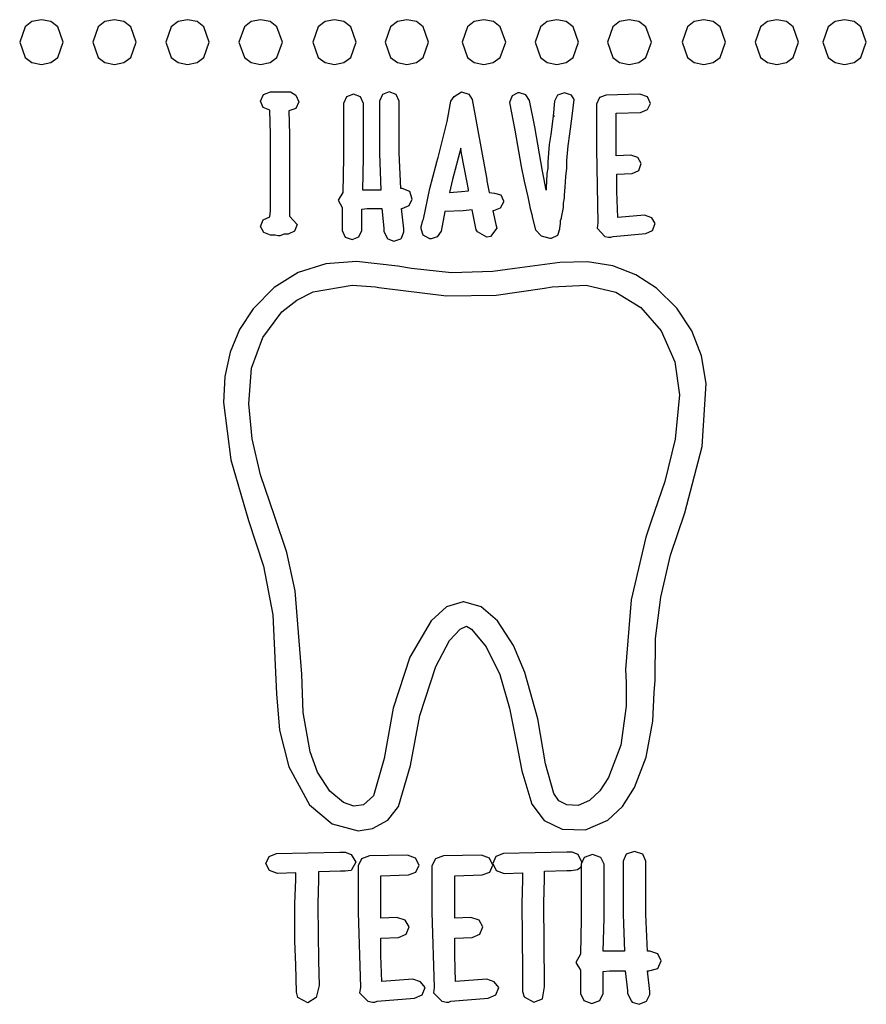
# Model space of a CAD drawing. Extents: x 48 to 158, y 6 to 137.
# Tile 7 of 8: x 127 to 158, y 64 to 100. Entities that reach past the tile are written whole.
import ezdxf

# ---------------------------------------------------------------- set-up
doc = ezdxf.new("R2010")
doc.units = 0

msp = doc.modelspace()

# ---------------------------------------------------------------- linework, layer by layer
at = {"layer": 'Layer 1'}
for p, q in [((127.158752, 100.097827), (126.95767, 99.525445)), ((127.410106, 100.286452), (127.158752, 100.097827)), ((127.762, 100.358), (127.410106, 100.286452)), ((128.11375, 100.286461), (127.762, 100.358)), ((127.762, 100.358), (127.762, 100.358)), ((128.365, 100.097856), (128.11375, 100.286461)), ((128.566, 99.525524), (128.365, 100.097856)), ((129.867752, 100.097827), (129.66667, 99.525445)), ((130.119106, 100.286452), (129.867752, 100.097827)), ((130.471, 100.358), (130.119106, 100.286452)), ((130.823055, 100.286452), (130.471, 100.358)), ((130.471, 100.358), (130.471, 100.358)), ((131.074484, 100.097827), (130.823055, 100.286452)), ((131.27554, 99.525445), (131.074484, 100.097827)), ((132.577753, 100.097827), (132.37667, 99.525445)), ((132.829106, 100.286452), (132.577753, 100.097827)), ((133.181, 100.358), (132.829106, 100.286452)), ((133.53275, 100.286461), (133.181, 100.358)), ((133.181, 100.358), (133.181, 100.358)), ((133.784, 100.097856), (133.53275, 100.286461)), ((133.985, 99.525524), (133.784, 100.097856)), ((135.286752, 100.097827), (135.08567, 99.525445)), ((135.538106, 100.286452), (135.286752, 100.097827)), ((135.89, 100.358), (135.538106, 100.286452)), ((136.24175, 100.286461), (135.89, 100.358)), ((135.89, 100.358), (135.89, 100.358)), ((136.493, 100.097856), (136.24175, 100.286461)), ((136.694, 99.525524), (136.493, 100.097856)), ((138.023753, 100.097827), (137.82267, 99.525445)), ((138.275106, 100.286452), (138.023753, 100.097827)), ((138.627, 100.358), (138.275106, 100.286452)), ((138.979078, 100.286461), (138.627, 100.358)), ((138.627, 100.358), (138.627, 100.358)), ((139.230562, 100.097856), (138.979078, 100.286461)), ((139.43175, 99.525524), (139.230562, 100.097856)), ((140.705753, 100.097827), (140.50467, 99.525445)), ((140.957106, 100.286452), (140.705753, 100.097827)), ((141.309, 100.358), (140.957106, 100.286452)), ((141.66075, 100.286461), (141.309, 100.358)), ((141.309, 100.358), (141.309, 100.358)), ((141.912, 100.097856), (141.66075, 100.286461)), ((142.113, 99.525524), (141.912, 100.097856)), ((143.555752, 100.097827), (143.35467, 99.525445)), ((143.807106, 100.286452), (143.555752, 100.097827)), ((144.159, 100.358), (143.807106, 100.286452)), ((144.519076, 100.286461), (144.159, 100.358)), ((144.159, 100.358), (144.159, 100.358)), ((144.774234, 100.097856), (144.519076, 100.286461)), ((144.973875, 99.525524), (144.774234, 100.097856)), ((146.264752, 100.097827), (146.06367, 99.525445)), ((146.516106, 100.286452), (146.264752, 100.097827)), ((146.868, 100.358), (146.516106, 100.286452)), ((147.220078, 100.286461), (146.868, 100.358)), ((146.868, 100.358), (146.868, 100.358)), ((147.471563, 100.097856), (147.220078, 100.286461)), ((147.67275, 99.525524), (147.471563, 100.097856)), ((148.945753, 100.097827), (148.74467, 99.525445)), ((149.197106, 100.286452), (148.945753, 100.097827)), ((149.549, 100.358), (149.197106, 100.286452)), ((149.910266, 100.286461), (149.549, 100.358)), ((149.549, 100.358), (149.549, 100.358)), ((150.168313, 100.097856), (149.910266, 100.286461)), ((150.37475, 99.525524), (150.168313, 100.097856)), ((151.711752, 100.097827), (151.51067, 99.525445)), ((151.963106, 100.286452), (151.711752, 100.097827)), ((152.315, 100.358), (151.963106, 100.286452)), ((152.667055, 100.286452), (152.315, 100.358)), ((152.315, 100.358), (152.315, 100.358)), ((152.918484, 100.097827), (152.667055, 100.286452)), ((153.11954, 99.525445), (152.918484, 100.097827)), ((154.421753, 100.097827), (154.22067, 99.525445)), ((154.673106, 100.286452), (154.421753, 100.097827)), ((155.025, 100.358), (154.673106, 100.286452)), ((155.37675, 100.286461), (155.025, 100.358)), ((155.025, 100.358), (155.025, 100.358)), ((155.628, 100.097856), (155.37675, 100.286461)), ((155.829, 99.525524), (155.628, 100.097856)), ((156.932752, 100.097827), (156.73167, 99.525445)), ((157.184106, 100.286452), (156.932752, 100.097827)), ((157.536, 100.358), (157.184106, 100.286452)), ((157.888078, 100.286461), (157.536, 100.358)), ((157.536, 100.358), (157.536, 100.358)), ((158.139563, 100.097856), (157.888078, 100.286461)), ((158.34075, 99.525524), (158.139563, 100.097856)), ((126.95767, 99.525445), (127.158752, 98.953063)), ((128.365, 98.953152), (128.566, 99.525524)), ((129.66667, 99.525445), (129.867752, 98.953063)), ((131.074326, 98.953063), (131.27554, 99.525445)), ((132.37667, 99.525445), (132.577753, 98.953063)), ((133.784, 98.953152), (133.985, 99.525524)), ((135.08567, 99.525445), (135.286752, 98.953063)), ((136.493, 98.953152), (136.694, 99.525524)), ((137.82267, 99.525445), (138.023753, 98.953063)), ((139.230562, 98.953152), (139.43175, 99.525524)), ((140.50467, 99.525445), (140.705753, 98.953063)), ((141.912, 98.953152), (142.113, 99.525524)), ((143.35467, 99.525445), (143.555752, 98.953063)), ((144.766078, 98.953152), (144.973875, 99.525524)), ((146.06367, 99.525445), (146.264752, 98.953063)), ((147.471563, 98.953152), (147.67275, 99.525524)), ((148.74467, 99.525445), (148.945753, 98.953063)), ((150.168313, 98.953152), (150.37475, 99.525524)), ((151.51067, 99.525445), (151.711752, 98.953063)), ((152.918326, 98.953063), (153.11954, 99.525445)), ((154.22067, 99.525445), (154.421753, 98.953063)), ((155.628, 98.953152), (155.829, 99.525524)), ((156.73167, 99.525445), (156.932752, 98.953063)), ((158.139563, 98.953152), (158.34075, 99.525524)), ((127.158752, 98.953063), (127.410106, 98.764438)), ((127.410106, 98.764438), (127.762, 98.69289)), ((127.762, 98.69289), (128.11375, 98.764498)), ((128.11375, 98.764498), (128.365, 98.953152)), ((129.867752, 98.953063), (130.119106, 98.764438)), ((130.119106, 98.764438), (130.471, 98.69289)), ((130.471, 98.69289), (130.822917, 98.764438)), ((130.822917, 98.764438), (131.074326, 98.953063)), ((132.577753, 98.953063), (132.829106, 98.764438)), ((132.829106, 98.764438), (133.181, 98.69289)), ((133.181, 98.69289), (133.53275, 98.764498)), ((133.53275, 98.764498), (133.784, 98.953152)), ((135.286752, 98.953063), (135.538106, 98.764438)), ((135.538106, 98.764438), (135.89, 98.69289)), ((135.89, 98.69289), (136.24175, 98.764498)), ((136.24175, 98.764498), (136.493, 98.953152)), ((138.023753, 98.953063), (138.275106, 98.764438)), ((138.275106, 98.764438), (138.627, 98.69289)), ((138.627, 98.69289), (138.979078, 98.764498)), ((138.979078, 98.764498), (139.230562, 98.953152)), ((140.705753, 98.953063), (140.957106, 98.764438)), ((140.957106, 98.764438), (141.309, 98.69289)), ((141.309, 98.69289), (141.66075, 98.764498)), ((141.66075, 98.764498), (141.912, 98.953152)), ((143.555752, 98.953063), (143.807106, 98.764438)), ((143.807106, 98.764438), (144.159, 98.69289)), ((144.159, 98.69289), (144.511939, 98.764498)), ((144.511939, 98.764498), (144.766078, 98.953152)), ((146.264752, 98.953063), (146.516106, 98.764438)), ((146.516106, 98.764438), (146.868, 98.69289)), ((146.868, 98.69289), (147.220078, 98.764498)), ((147.220078, 98.764498), (147.471563, 98.953152)), ((148.945753, 98.953063), (149.197106, 98.764438)), ((149.197106, 98.764438), (149.549, 98.69289)), ((149.549, 98.69289), (149.910266, 98.764498)), ((149.910266, 98.764498), (150.168313, 98.953152)), ((151.711752, 98.953063), (151.963106, 98.764438)), ((151.963106, 98.764438), (152.315, 98.69289)), ((152.315, 98.69289), (152.666917, 98.764438)), ((152.666917, 98.764438), (152.918326, 98.953063)), ((154.421753, 98.953063), (154.673106, 98.764438)), ((154.673106, 98.764438), (155.025, 98.69289)), ((155.025, 98.69289), (155.37675, 98.764498)), ((155.37675, 98.764498), (155.628, 98.953152)), ((156.932752, 98.953063), (157.184106, 98.764438)), ((157.184106, 98.764438), (157.536, 98.69289)), ((157.536, 98.69289), (157.888078, 98.764498)), ((157.888078, 98.764498), (158.139563, 98.953152)), ((135.889779, 97.338492), (135.99914, 97.581908)), ((135.99914, 97.581908), (136.256668, 97.677158)), ((136.256668, 97.677158), (136.991, 97.6771)), ((136.991, 97.6771), (137.198875, 97.557187)), ((137.198875, 97.557187), (137.301, 97.3103)), ((139.333111, 97.592466), (139.075583, 97.497216)), ((139.590639, 97.497216), (139.333111, 97.592466)), ((140.401583, 97.581916), (140.292222, 97.3385)), ((140.659111, 97.677166), (140.401583, 97.581916)), ((140.916639, 97.581916), (140.659111, 97.677166)), ((141.026, 97.3385), (140.916639, 97.581916)), ((142.945666, 97.338461), (143.058555, 97.507794)), ((143.058555, 97.507794), (143.340777, 97.677127)), ((143.340777, 97.677127), (143.340777, 97.677127)), ((143.340777, 97.677127), (143.612416, 97.599516)), ((143.612416, 97.599516), (143.735888, 97.394905)), ((145.210613, 97.528945), (145.11889, 97.282001)), ((145.429334, 97.64889), (145.210613, 97.528945)), ((145.485779, 97.64889), (145.429334, 97.64889)), ((145.72214, 97.571278), (145.485779, 97.64889)), ((145.852668, 97.366668), (145.72214, 97.571278)), ((146.893472, 97.557178), (146.784111, 97.338456)), ((147.151, 97.6489), (146.893472, 97.557178)), ((147.151, 97.6489), (147.151, 97.6489)), ((147.407903, 97.564244), (147.151, 97.6489)), ((147.151, 97.6489), (147.151, 97.6489)), ((147.517222, 97.394952), (147.407903, 97.564244)), ((148.702886, 97.56425), (148.445358, 97.469)), ((149.944666, 97.592472), (148.702886, 97.56425)), ((150.226888, 97.497222), (149.944666, 97.592472)), ((135.985029, 97.105659), (135.889779, 97.338492)), ((137.301, 97.3103), (137.191639, 97.066884)), ((137.301, 97.3103), (137.301, 97.3103)), ((138.966222, 97.2538), (138.966, 95.25)), ((139.075583, 97.497216), (138.966222, 97.2538)), ((139.7, 97.2538), (139.590639, 97.497216)), ((139.700334, 95.25008), (139.7, 97.2538)), ((140.292222, 97.3385), (140.293, 95.3912)), ((141.026111, 95.41934), (141.026, 97.3385)), ((142.804555, 96.576462), (142.945666, 97.338461)), ((143.735888, 97.394905), (144.074554, 95.504015)), ((145.11889, 97.282001), (145.316445, 96.266001)), ((146.050223, 96.378891), (145.852668, 97.366668)), ((146.784111, 97.338456), (146.727667, 96.774012)), ((147.432555, 96.774064), (147.517222, 97.394952)), ((148.445358, 97.469), (148.335997, 97.225584)), ((148.335997, 97.225584), (148.336, 95.5605)), ((150.339777, 97.253806), (150.226888, 97.497222)), ((150.230416, 97.020973), (150.339777, 97.253806)), ((136.228445, 96.999826), (135.985029, 97.105659)), ((136.256667, 96.096716), (136.228445, 96.999826)), ((136.934111, 96.971634), (136.934, 96.9716)), ((136.934, 96.9716), (136.962222, 96.096712)), ((137.191639, 97.066884), (136.934111, 96.971634)), ((149.069778, 96.886918), (149.972888, 96.91514)), ((149.069778, 95.306478), (149.069778, 96.886918)), ((149.972888, 96.91514), (150.230416, 97.020973)), ((142.465889, 95.250022), (142.804555, 96.576462)), ((146.727556, 96.774), (146.642889, 96.096667)), ((146.784, 96.774), (146.727556, 96.774)), ((146.727667, 96.774012), (146.784111, 96.774012)), ((146.784111, 96.774012), (146.784, 96.774)), ((147.347889, 96.124953), (147.432555, 96.774064)), ((136.256667, 93.274496), (136.256667, 96.096716)), ((136.962222, 96.096712), (136.962222, 93.359162)), ((145.316445, 96.266001), (145.542223, 94.911331)), ((146.332445, 94.742001), (146.050223, 96.378891)), ((146.642889, 96.096667), (146.586445, 95.729778)), ((147.291444, 95.673398), (147.347889, 96.124953)), ((146.586445, 95.729778), (146.53, 95.080667)), ((140.293, 95.3912), (140.349444, 94.03653)), ((141.082556, 94.0929), (141.026111, 95.41934)), ((143.312778, 95.588699), (143.002334, 94.431589)), ((143.341001, 95.391144), (143.312778, 95.588699)), ((143.538556, 94.375144), (143.341001, 95.391144)), ((144.074554, 95.504015), (144.272109, 94.431575)), ((147.235, 95.137176), (147.291444, 95.673398)), ((148.336, 95.5605), (148.392444, 92.82295)), ((149.606, 95.3347), (149.069778, 95.306478)), ((149.867055, 95.243032), (149.606, 95.334755)), ((149.606, 95.334755), (149.606, 95.3347)), ((138.966, 95.25), (138.937778, 93.95178)), ((139.672111, 94.03653), (139.700334, 95.25008)), ((142.381223, 94.939578), (142.409445, 95.024245)), ((142.409445, 95.052467), (142.465889, 95.250022)), ((142.409445, 95.024245), (142.409445, 95.052467)), ((146.53, 95.080667), (146.53, 94.996)), ((146.53, 94.996), (146.53, 94.854889)), ((147.235, 94.967843), (147.235, 95.137176)), ((147.235, 94.854954), (147.235, 94.967843)), ((150.001111, 95.024311), (149.867055, 95.243032)), ((149.905861, 94.766783), (150.001111, 95.024311)), ((142.155445, 94.092912), (142.381223, 94.939578)), ((145.542223, 94.911331), (145.655112, 94.375109)), ((146.388889, 94.488001), (146.332445, 94.742001)), ((146.501778, 94.629112), (146.473556, 94.121112)), ((146.53, 94.854889), (146.501778, 94.657334)), ((146.501778, 94.657334), (146.501778, 94.629112)), ((147.206778, 94.54451), (147.235, 94.854954)), ((149.098001, 94.629199), (149.662445, 94.657422)), ((149.098001, 93.980088), (149.098001, 94.629199)), ((149.662445, 94.657422), (149.905861, 94.766783)), ((143.002334, 94.431589), (142.889445, 93.951812)), ((143.595, 94.0647), (143.538556, 94.375144)), ((144.272109, 94.431575), (144.272109, 94.375131)), ((144.272109, 94.375131), (144.356776, 93.951798)), ((145.655112, 94.375109), (145.796223, 93.782443)), ((146.473556, 94.036446), (146.388889, 94.488001)), ((147.178555, 94.149399), (147.206778, 94.54451)), ((138.937778, 93.95178), (138.768445, 93.669558)), ((139.756778, 94.03653), (139.672111, 94.03653)), ((139.813222, 94.03653), (139.756778, 94.03653)), ((140.349444, 94.03653), (139.813222, 94.03653)), ((141.139, 94.0929), (141.082556, 94.0929)), ((141.41775, 93.990598), (141.139, 94.0929)), ((141.139, 94.0929), (141.139, 94.0929)), ((141.506, 93.69778), (141.41775, 93.990598)), ((141.929667, 92.964022), (142.155445, 94.092912)), ((142.889445, 93.951812), (143.341, 93.980034)), ((143.341, 93.980034), (143.595, 94.008256)), ((143.595, 94.008256), (143.595, 94.0647)), ((143.595, 94.0647), (143.595, 94.0647)), ((144.356776, 93.951798), (144.554331, 93.923576)), ((144.554331, 93.923576), (144.554331, 93.923576)), ((144.554331, 93.923576), (144.797791, 93.867134)), ((144.797791, 93.867134), (144.893, 93.6414)), ((146.473556, 94.121112), (146.473556, 94.036446)), ((147.150333, 93.867177), (147.178555, 94.149399)), ((147.150333, 93.838955), (147.150333, 93.867177)), ((149.126223, 93.020533), (149.098001, 93.980088)), ((138.768445, 93.669558), (138.909556, 93.387336)), ((141.396639, 93.464947), (141.506, 93.69778)), ((144.893, 93.584956), (144.762472, 93.366234)), ((144.893, 93.6414), (144.893, 93.584956)), ((144.893, 93.6414), (144.893, 93.6414)), ((145.796223, 93.782443), (145.88089, 93.35911)), ((147.122111, 93.556733), (147.150333, 93.754288)), ((147.122111, 93.415622), (147.122111, 93.556733)), ((147.150333, 93.754288), (147.150333, 93.838955)), ((136.228445, 93.048718), (136.256667, 93.274496)), ((136.962222, 93.359162), (136.962222, 93.274495)), ((136.962222, 93.274495), (136.962222, 93.07694)), ((138.909556, 93.387336), (138.909556, 92.54067)), ((139.643334, 93.330892), (139.840889, 93.359114)), ((139.643334, 92.54067), (139.643334, 93.330892)), ((139.840889, 93.359114), (140.377111, 93.359114)), ((140.377111, 93.359114), (140.461777, 92.625337)), ((141.195555, 92.597115), (141.110889, 93.359114)), ((141.110889, 93.359114), (141.139111, 93.359114)), ((141.139111, 93.359114), (141.396639, 93.464947)), ((142.719891, 93.246289), (142.57878, 92.512512)), ((143.397224, 93.274511), (142.719891, 93.246289)), ((143.73589, 93.302733), (143.397224, 93.274511)), ((143.877001, 92.568956), (143.73589, 93.302733)), ((144.526111, 93.274512), (144.497889, 93.274512)), ((144.497889, 93.274512), (144.610778, 92.766512)), ((144.762472, 93.366234), (144.526111, 93.274512)), ((145.88089, 93.35911), (145.937334, 93.133332)), ((145.937334, 93.133332), (145.965557, 92.992221)), ((147.037444, 93.020511), (147.093889, 93.274511)), ((147.093889, 93.274511), (147.122111, 93.3874)), ((147.122111, 93.3874), (147.122111, 93.415622)), ((135.889779, 92.681829), (135.985029, 92.928773)), ((135.985029, 92.928773), (136.228445, 93.048718)), ((136.962222, 93.07694), (137.244444, 92.766496)), ((137.244444, 92.766496), (137.149194, 92.508969)), ((141.845, 92.6818), (141.901444, 92.907578)), ((141.901444, 92.907578), (141.929667, 92.964022)), ((144.610778, 92.766512), (144.639, 92.625401)), ((145.965557, 92.992221), (146.078446, 92.568888)), ((146.981, 92.6254), (147.009222, 92.794733)), ((147.009222, 92.907622), (147.037444, 92.992289)), ((147.009222, 92.794733), (147.009222, 92.907622)), ((147.037444, 92.992289), (147.037444, 93.020511)), ((148.392444, 92.82295), (148.364222, 92.625395)), ((150.114, 93.1052), (149.126223, 93.020533)), ((150.396263, 93.013441), (150.114, 93.1052)), ((150.114, 93.1052), (150.114, 93.1052)), ((150.509104, 92.794729), (150.396263, 93.013441)), ((150.413855, 92.537201), (150.509104, 92.794729)), ((136.009724, 92.463107), (135.889779, 92.681829)), ((136.256668, 92.371385), (136.009724, 92.463107)), ((136.764667, 92.399607), (136.595334, 92.343163)), ((136.905778, 92.399607), (136.764667, 92.399607)), ((137.149194, 92.508969), (136.905778, 92.399607)), ((138.909556, 92.54067), (139.018917, 92.297254)), ((139.533972, 92.307837), (139.643334, 92.54067)), ((140.461777, 92.625337), (140.461777, 92.512448)), ((140.461777, 92.512448), (140.574666, 92.258448)), ((141.110889, 92.258448), (141.195555, 92.484226)), ((141.195555, 92.540671), (141.195555, 92.597115)), ((141.195555, 92.484226), (141.195555, 92.540671)), ((141.845002, 92.597179), (141.845, 92.6818)), ((141.915557, 92.371401), (141.845002, 92.597179)), ((142.57878, 92.512512), (142.437669, 92.307901)), ((143.933445, 92.484289), (143.877001, 92.568956)), ((144.272111, 92.286734), (143.933445, 92.484289)), ((144.639, 92.625401), (144.413222, 92.314957)), ((146.078446, 92.568888), (146.283057, 92.339582)), ((146.900417, 92.364277), (146.981556, 92.59711)), ((146.981556, 92.59711), (146.981, 92.6254)), ((148.364222, 92.625395), (148.646444, 92.314951)), ((148.956888, 92.314951), (150.170438, 92.42784)), ((150.170438, 92.42784), (150.413855, 92.537201)), ((136.426001, 92.371385), (136.256668, 92.371385)), ((136.53889, 92.343163), (136.426001, 92.371385)), ((136.595334, 92.343163), (136.53889, 92.343163)), ((139.018917, 92.297254), (139.276445, 92.202004)), ((139.276445, 92.202004), (139.533972, 92.307837)), ((140.574666, 92.258448), (140.602889, 92.230226)), ((140.602889, 92.230226), (140.828667, 92.145559)), ((140.828667, 92.145559), (141.082667, 92.230226)), ((141.082667, 92.230226), (141.110889, 92.258448)), ((142.155446, 92.23029), (141.915557, 92.371401)), ((142.211891, 92.23029), (142.155446, 92.23029)), ((142.437669, 92.307901), (142.211891, 92.23029)), ((144.413222, 92.314957), (144.272111, 92.286734)), ((146.283057, 92.339582), (146.614668, 92.258444)), ((146.614668, 92.258444), (146.671112, 92.258444)), ((146.671112, 92.258444), (146.900417, 92.364277)), ((148.646444, 92.314951), (148.787555, 92.286729)), ((148.787555, 92.286729), (148.872222, 92.286729)), ((148.872222, 92.286729), (148.956888, 92.314951)), ((138.302565, 91.304613), (137.28348, 90.984907)), ((139.446006, 91.383547), (138.302565, 91.304613)), ((140.970006, 91.214214), (139.446006, 91.383547)), ((146.98134, 91.355325), (145.31623, 91.129547)), ((148.001749, 91.376052), (146.98134, 91.355325)), ((148.942783, 91.224799), (148.001749, 91.376052)), ((137.28348, 90.984907), (136.386103, 90.427077)), ((141.478006, 91.129547), (140.970006, 91.214214)), ((142.966731, 90.967269), (141.478006, 91.129547)), ((144.497786, 91.016658), (142.966731, 90.967269)), ((145.31623, 91.129547), (144.497786, 91.016658)), ((149.799151, 90.89892), (148.942783, 91.224799)), ((150.56556, 90.39577), (149.799151, 90.89892)), ((136.386103, 90.427077), (135.607786, 89.633767)), ((137.225165, 89.96098), (137.841202, 90.268778)), ((137.841202, 90.268778), (139.277005, 90.508667)), ((139.277005, 90.508667), (140.151893, 90.452222)), ((140.151893, 90.452222), (140.264782, 90.424)), ((140.264782, 90.424), (142.776562, 90.113556)), ((144.61806, 90.13825), (146.417222, 90.395778)), ((146.417222, 90.395778), (146.699444, 90.452222)), ((146.699444, 90.452222), (147.957096, 90.506021)), ((147.957096, 90.506021), (149.055999, 90.247611)), ((149.055999, 90.247611), (149.985566, 89.682284)), ((151.316533, 89.661994), (150.56556, 90.39577)), ((136.680565, 89.52089), (137.225165, 89.96098)), ((142.776562, 90.113556), (144.61806, 90.13825)), ((135.607786, 89.633767), (135.11037, 88.861183)), ((135.967952, 88.571921), (136.680565, 89.52089)), ((149.985566, 89.682284), (150.735214, 88.815332)), ((151.874362, 88.822385), (151.316533, 89.661994)), ((135.11037, 88.861183), (134.761119, 88.0251)), ((150.735214, 88.815332), (151.243213, 87.672334)), ((152.236399, 87.887526), (151.874362, 88.822385)), ((135.551675, 87.43245), (135.967952, 88.571921)), ((134.761119, 88.0251), (134.560034, 87.125518)), ((151.243213, 87.672334), (151.412547, 86.444672)), ((152.4, 86.868), (152.236399, 87.887526)), ((135.449369, 86.109539), (135.551675, 87.43245)), ((134.560034, 87.125518), (134.507116, 86.162437)), ((152.258847, 84.522051), (152.4, 86.868)), ((152.4, 86.868), (152.4, 86.868)), ((151.412547, 86.444672), (151.260852, 84.793674)), ((134.507116, 86.162437), (134.782283, 84.038715)), ((135.579897, 84.80779), (135.449369, 86.109539)), ((135.883286, 83.477823), (135.579897, 84.80779)), ((151.260852, 84.793674), (150.876325, 83.227342)), ((151.609775, 82.070207), (152.258847, 84.522051)), ((134.782283, 84.038715), (135.438449, 81.787997)), ((136.398341, 81.95735), (135.883286, 83.477823)), ((150.876325, 83.227342), (150.368325, 81.759792)), ((136.854747, 80.595628), (136.398341, 81.95735)), ((151.080606, 80.496822), (151.609775, 82.070207)), ((135.438449, 81.787997), (135.995838, 80.091134)), ((150.368325, 81.759792), (150.17077, 81.167126)), ((150.17077, 81.167126), (149.620437, 78.838794)), ((137.170924, 79.170406), (136.854747, 80.595628)), ((150.720772, 78.944602), (151.080606, 80.496822)), ((135.995838, 80.091134), (136.341559, 78.288447)), ((137.414341, 76.08713), (137.170924, 79.170406)), ((150.530271, 77.402965), (150.720772, 78.944602)), ((142.77303, 78.584807), (142.212116, 78.062696)), ((143.397446, 78.768251), (142.77303, 78.584807)), ((143.425668, 78.768251), (143.397446, 78.768251)), ((144.067726, 78.584807), (143.425668, 78.768251)), ((144.667448, 78.062696), (144.067726, 78.584807)), ((149.620437, 78.838794), (149.408771, 76.256466)), ((136.341559, 78.288447), (136.48267, 75.353337)), ((142.212116, 78.062696), (141.421894, 76.708026)), ((143.284221, 77.75223), (143.517054, 77.858063)), ((143.517054, 77.858063), (143.707554, 77.75223)), ((145.260115, 77.145476), (144.667448, 78.062696)), ((142.88911, 77.328897), (143.284221, 77.75223)), ((143.707554, 77.75223), (144.243776, 77.103119)), ((142.38111, 76.369342), (142.88911, 77.328897)), ((144.243776, 77.103119), (144.755304, 76.076535)), ((145.683448, 76.143586), (145.260115, 77.145476)), ((150.509105, 75.861327), (150.530271, 77.402965)), ((141.421894, 76.708026), (140.804533, 74.820665)), ((141.788443, 74.545476), (142.38111, 76.369342)), ((137.46373, 74.658384), (137.414341, 76.08713)), ((144.755304, 76.076535), (145.118664, 74.817119)), ((146.159697, 74.429091), (145.683448, 76.143586)), ((149.408771, 76.256466), (149.408771, 76.256466)), ((149.408771, 76.256466), (149.437, 75.7767)), ((149.437, 75.7767), (149.437, 74.901812)), ((149.437, 75.7767), (149.437, 75.7767)), ((150.480882, 75.409772), (150.509105, 75.861327)), ((150.509105, 75.861327), (150.509105, 75.861327)), ((150.509105, 75.861327), (150.509105, 75.861327)), ((136.48267, 75.353337), (136.592031, 74.009255)), ((150.424438, 74.337332), (150.480882, 75.409772)), ((149.437, 74.901812), (149.239444, 73.44837)), ((137.724785, 73.20847), (137.46373, 74.658384)), ((140.804533, 74.820665), (140.462339, 72.954476)), ((141.449777, 72.700452), (141.788443, 74.545476)), ((145.118664, 74.817119), (145.372664, 73.518899)), ((146.445447, 72.756926), (146.159697, 74.429091)), ((150.181022, 73.003833), (150.424438, 74.337332)), ((136.592031, 74.009255), (136.934225, 72.644007)), ((145.372664, 73.518899), (145.570219, 72.502899)), ((149.239444, 73.44837), (148.787889, 72.248922)), ((137.996423, 72.45353), (137.724785, 73.20847)), ((140.462339, 72.954476), (140.067228, 71.571586)), ((140.998222, 71.176452), (141.449777, 72.700452)), ((146.755891, 71.656256), (146.445447, 72.756926)), ((149.747105, 71.882002), (150.181022, 73.003833)), ((136.934225, 72.644007), (137.696224, 71.232897)), ((138.458562, 71.74092), (137.996423, 72.45353)), ((145.570219, 72.502899), (145.937108, 71.261119)), ((148.787889, 72.248922), (148.466862, 71.751506)), ((138.966562, 71.317587), (138.458562, 71.74092)), ((146.942863, 71.381089), (146.755891, 71.656256)), ((148.466862, 71.751506), (148.082334, 71.402256)), ((149.306133, 71.179979), (149.747105, 71.882002)), ((137.696224, 71.232897), (138.54289, 70.527342)), ((139.344034, 71.190587), (138.966562, 71.317587)), ((139.700339, 71.23292), (139.344034, 71.190587)), ((140.067228, 71.571586), (139.700339, 71.23292)), ((145.937108, 71.261119), (146.395719, 70.65787)), ((147.235668, 71.232923), (146.942863, 71.381089)), ((147.659001, 71.211756), (147.235668, 71.232923)), ((148.082334, 71.402256), (147.659001, 71.211756)), ((140.603111, 70.67198), (140.998222, 71.176452)), ((148.759328, 70.668452), (149.306133, 71.179979)), ((138.54289, 70.527342), (139.502445, 70.273342)), ((140.038667, 70.358008), (140.603111, 70.67198)), ((146.395719, 70.65787), (147.065998, 70.329786)), ((147.93383, 70.308619), (148.759328, 70.668452)), ((139.502445, 70.273342), (140.038667, 70.358008)), ((147.065998, 70.329786), (147.93383, 70.308619)), ((136.200668, 69.317383), (136.48289, 69.426745)), ((136.48289, 69.426745), (138.82533, 69.483189)), ((138.82533, 69.483189), (139.022885, 69.483189)), ((139.022885, 69.483189), (139.248663, 69.398523)), ((139.248663, 69.398523), (139.418, 69.1163)), ((144.893116, 69.426744), (144.610894, 69.317383)), ((147.235556, 69.483189), (144.893116, 69.426744)), ((147.433111, 69.483189), (147.235556, 69.483189)), ((147.235556, 69.483189), (147.235556, 69.483189)), ((147.658889, 69.398522), (147.433111, 69.483189)), ((147.8, 69.1163), (147.658889, 69.398522)), ((148.194667, 69.398489), (147.88775, 69.289128)), ((148.501583, 69.289128), (148.194667, 69.398489)), ((149.43975, 69.402028), (149.323334, 69.1445)), ((149.746667, 69.511389), (149.43975, 69.402028)), ((150.053584, 69.402028), (149.746667, 69.511389)), ((150.17, 69.1445), (150.053584, 69.402028)), ((136.087779, 69.059856), (136.200668, 69.317383)), ((136.214779, 68.802328), (136.087779, 69.059856)), ((139.418, 69.1163), (139.248667, 68.805856)), ((139.418, 69.1163), (139.418, 69.1163)), ((139.629669, 69.232735), (139.502669, 68.975207)), ((139.926002, 69.342096), (139.629669, 69.232735)), ((141.337112, 69.370318), (139.926002, 69.342096)), ((141.633445, 69.260957), (141.337112, 69.370318)), ((141.760445, 69.003429), (141.633445, 69.260957)), ((142.366669, 69.232735), (142.239669, 68.975207)), ((142.663002, 69.342096), (142.366669, 69.232735)), ((144.074112, 69.370318), (142.663002, 69.342096)), ((144.370445, 69.260957), (144.074112, 69.370318)), ((144.497445, 69.003429), (144.370445, 69.260957)), ((144.610894, 69.317383), (144.498005, 69.059855)), ((144.498005, 69.059855), (144.625005, 68.802328)), ((147.767959, 68.943434), (147.8, 69.1163)), ((147.771334, 69.0316), (147.771, 66.9996)), ((147.88775, 69.289128), (147.771334, 69.0316)), ((147.8, 69.1163), (147.8, 69.1163)), ((148.618, 69.0316), (148.501583, 69.289128)), ((148.618445, 67.02788), (148.618, 69.0316)), ((149.323334, 69.1445), (149.324, 67.169)), ((150.170556, 67.168959), (150.17, 69.1445)), ((136.511112, 68.692967), (136.214779, 68.802328)), ((137.188445, 68.721189), (136.511112, 68.692967)), ((137.188445, 68.467189), (137.188445, 68.721189)), ((137.188445, 68.721189), (137.188445, 68.721189)), ((138.853556, 68.777634), (138.035112, 68.749412)), ((138.035112, 68.749412), (138.035112, 68.46719)), ((139.022889, 68.777634), (138.853556, 68.777634)), ((139.248667, 68.805856), (139.022889, 68.777634)), ((139.502669, 68.975207), (139.502, 67.2536)), ((141.365334, 68.63654), (141.647556, 68.745901)), ((141.647556, 68.745901), (141.760445, 69.003429)), ((142.239669, 68.975207), (142.24, 67.2536)), ((144.102334, 68.63654), (144.384556, 68.745901)), ((144.384556, 68.745901), (144.497445, 69.003429)), ((144.625005, 68.802328), (144.921338, 68.692966)), ((144.921338, 68.692966), (145.598671, 68.721188)), ((145.598671, 68.721188), (145.598671, 68.721188)), ((145.598671, 68.721188), (145.598671, 68.467188)), ((146.417115, 68.777631), (147.235559, 68.805854)), ((146.417115, 68.495409), (146.417115, 68.777631)), ((147.235559, 68.805854), (147.404892, 68.805854)), ((147.404892, 68.805854), (147.63067, 68.834076)), ((147.63067, 68.834076), (147.767959, 68.943434)), ((137.160223, 67.564079), (137.188445, 68.467189)), ((138.035112, 68.46719), (138.00689, 67.56408)), ((140.349334, 68.608318), (141.365334, 68.63654)), ((140.349334, 67.027878), (140.349334, 68.608318)), ((143.086334, 68.608318), (144.102334, 68.63654)), ((143.086334, 67.027878), (143.086334, 68.608318)), ((145.598671, 68.467188), (145.570449, 67.564078)), ((146.388893, 67.592299), (146.417115, 68.495409)), ((137.160223, 66.632746), (137.160223, 67.564079)), ((138.00689, 67.56408), (138.00689, 67.479413)), ((145.570449, 67.564078), (145.598671, 65.108748)), ((146.417115, 64.600749), (146.388893, 67.592299)), ((138.00689, 67.479413), (138.035112, 65.447413)), ((139.502, 67.2536), (139.586667, 64.4596)), ((142.24, 67.2536), (142.324667, 64.4596)), ((140.942, 67.0561), (140.349334, 67.027878)), ((140.941335, 67.056099), (140.942, 67.0561)), ((141.251779, 66.960849), (140.941335, 67.056099)), ((141.39289, 66.717433), (141.251779, 66.960849)), ((143.679, 67.0561), (143.086334, 67.027878)), ((143.679667, 67.05611), (143.679, 67.0561)), ((143.990111, 66.96086), (143.679667, 67.05611)), ((144.131222, 66.717444), (143.990111, 66.96086)), ((147.771, 66.9996), (147.742778, 65.70138)), ((148.590223, 65.81433), (148.618445, 67.02788)), ((149.324, 67.169), (149.380444, 65.81433)), ((150.227, 65.814289), (150.170556, 67.168959)), ((137.160223, 66.181191), (137.160223, 66.632746)), ((141.280001, 66.445794), (141.39289, 66.717433)), ((144.018333, 66.445805), (144.131222, 66.717444)), ((137.188445, 65.306303), (137.160223, 66.181191)), ((140.348668, 66.294099), (140.997779, 66.322322)), ((140.348668, 65.644988), (140.348668, 66.294099)), ((140.997779, 66.322322), (141.280001, 66.445794)), ((143.087, 66.294111), (143.736111, 66.322333)), ((143.087, 65.645), (143.087, 66.294111)), ((143.736111, 66.322333), (144.018333, 66.445805)), ((148.703112, 65.81433), (148.590223, 65.81433)), ((148.759556, 65.81433), (148.703112, 65.81433)), ((149.380444, 65.81433), (148.759556, 65.81433)), ((150.311667, 65.814289), (150.227, 65.814289)), ((150.608, 65.704928), (150.311667, 65.814289)), ((138.035112, 65.447413), (138.059806, 64.53372)), ((140.37689, 64.685433), (140.348668, 65.644988)), ((143.11489, 64.685433), (143.087, 65.645)), ((147.742778, 65.70138), (147.573445, 65.390936)), ((147.573445, 65.390936), (147.742778, 65.108714)), ((150.735, 65.4474), (150.608, 65.704928)), ((150.614722, 65.168699), (150.735, 65.4474)), ((150.735, 65.4474), (150.735, 65.4474)), ((137.216668, 64.290303), (137.188445, 65.306303)), ((145.598671, 65.108748), (145.598671, 64.600748)), ((147.742778, 65.108714), (147.742778, 64.233826)), ((148.589444, 65.05227), (148.815222, 65.080492)), ((148.589444, 64.233826), (148.589444, 65.05227)), ((148.815222, 65.080492), (149.407888, 65.080492)), ((149.407888, 65.080492), (149.492554, 64.346715)), ((150.310999, 64.318493), (150.226332, 65.080492)), ((150.226332, 65.080492), (150.282776, 65.080492)), ((150.282776, 65.080492), (150.614722, 65.168699)), ((141.534, 64.7701), (140.37689, 64.685433)), ((141.812819, 64.678375), (141.534, 64.7701)), ((141.534, 64.7701), (141.534, 64.7701)), ((141.985556, 64.459601), (141.812819, 64.678375)), ((144.272, 64.7701), (143.11489, 64.685433)), ((144.550444, 64.678375), (144.272, 64.7701)), ((144.272, 64.7701), (144.272, 64.7701)), ((144.723556, 64.459601), (144.550444, 64.678375)), ((137.273112, 64.092748), (137.216668, 64.290303)), ((138.059806, 64.53372), (137.951768, 64.086134)), ((139.586667, 64.4596), (139.558444, 64.262045)), ((141.872667, 64.187962), (141.985556, 64.459601)), ((142.324667, 64.4596), (142.296444, 64.262045)), ((144.610667, 64.187962), (144.723556, 64.459601)), ((145.598671, 64.600748), (145.598671, 64.318526)), ((145.598671, 64.318526), (145.655115, 64.120971)), ((146.332448, 64.036305), (146.417115, 64.48786)), ((146.417115, 64.48786), (146.417115, 64.600749)), ((149.492554, 64.346715), (149.492554, 64.233826)), ((150.310999, 64.262049), (150.310999, 64.318493)), ((137.640001, 63.895193), (137.273112, 64.092748)), ((137.951768, 64.086134), (137.640001, 63.895193)), ((139.558444, 64.262045), (139.868888, 63.951601)), ((139.868888, 63.951601), (140.038221, 63.923379)), ((140.038221, 63.923379), (140.122888, 63.923379)), ((140.122888, 63.923379), (140.207555, 63.951601)), ((140.207555, 63.951601), (141.590445, 64.06449)), ((141.590445, 64.06449), (141.872667, 64.187962)), ((142.296444, 64.262045), (142.606888, 63.951601)), ((142.606888, 63.951601), (142.776221, 63.923379)), ((142.776221, 63.923379), (142.860888, 63.923379)), ((142.860888, 63.923379), (142.945555, 63.951601)), ((142.945555, 63.951601), (144.328445, 64.06449)), ((144.328445, 64.06449), (144.610667, 64.187962)), ((145.655115, 64.120971), (146.022004, 63.923416)), ((146.022004, 63.923416), (146.332448, 64.036305)), ((147.742778, 64.233826), (147.869778, 63.976298)), ((147.869778, 63.976298), (148.166111, 63.866937)), ((148.166111, 63.866937), (148.462444, 63.976298)), ((148.462444, 63.976298), (148.589444, 64.233826)), ((149.492554, 64.233826), (149.633665, 63.951604)), ((149.633665, 63.951604), (149.661888, 63.923382)), ((149.661888, 63.923382), (149.915888, 63.838715)), ((149.915888, 63.838715), (150.19811, 63.951604)), ((150.19811, 63.951604), (150.310999, 64.205604)), ((150.310999, 64.205604), (150.310999, 64.262049))]:
    msp.add_line(p, q, dxfattribs=at)

doc.saveas('drawing.dxf')
